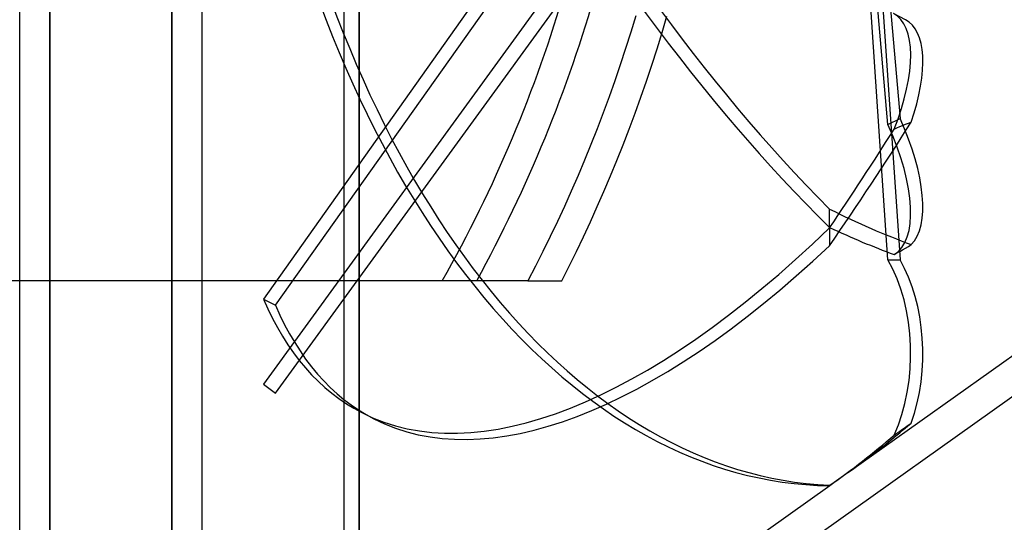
# Model space of a CAD drawing. Header units: millimetres. Extents: x -152 to 152, y -156 to 88.
# Tile 4 of 7: x 52 to 117, y -61 to -28. Entities that reach past the tile are written whole.
import ezdxf

# ---------------------------------------------------------------- set-up
doc = ezdxf.new("R2010")
doc.units = ezdxf.units.MM
doc.layers.add('HIDDEN', color=7, linetype='Continuous')
doc.layers.add('THICK', color=7, linetype='Continuous')

msp = doc.modelspace()

# ---------------------------------------------------------------- linework, layer by layer
at = {"layer": 'HIDDEN'}
for p, q in [((73.1, -81.6), (73.1, 0)), ((53.51, -88), (53.51, 0)), ((61.63, -88), (61.63, 0)), ((74.1, -83.6), (74.1, 0)), ((91.362, -12.877), (67.733, -46.22)), ((68.542, -46.635), (92.611, -12.671)), ((108.322, -13.893), (110.112, -34.194)), ((109.303, -34.61), (107.534, -14.556)), ((109.303, -43.617), (107.534, -17.691)), ((108.322, -17.371), (110.112, -43.617)), ((91.362, -19.366), (67.733, -51.888)), ((68.542, -52.476), (92.611, -19.347)), ((92.514, -27.362), (92.184, -28.452)), ((94.267, -28.48), (94.59, -27.389)), ((110.476, -27.623), (109.667, -27.207)), ((92.184, -28.452), (91.842, -29.538)), ((93.932, -29.566), (94.267, -28.48)), ((91.842, -29.538), (91.487, -30.618)), ((93.585, -30.646), (93.932, -29.566)), ((91.487, -30.618), (91.121, -31.693)), ((93.226, -31.721), (93.585, -30.646)), ((91.121, -31.693), (90.742, -32.762)), ((92.856, -32.789), (93.226, -31.721)), ((90.742, -32.762), (90.351, -33.824)), ((92.474, -33.851), (92.856, -32.789)), ((90.351, -33.824), (89.949, -34.88)), ((92.081, -34.905), (92.474, -33.851)), ((109.303, -34.61), (110.112, -34.194)), ((110.094, -34.741), (110.283, -34.662)), ((110.283, -34.662), (110.472, -34.586)), ((110.472, -34.586), (110.662, -34.514)), ((110.662, -34.514), (110.852, -34.445)), ((89.949, -34.88), (89.535, -35.929)), ((91.677, -35.953), (92.081, -34.905)), ((109.716, -34.912), (109.906, -34.824)), ((109.906, -34.824), (110.094, -34.741)), ((89.535, -35.929), (89.11, -36.97)), ((91.263, -36.993), (91.677, -35.953)), ((89.11, -36.97), (88.674, -38.004)), ((90.837, -38.025), (91.263, -36.993)), ((88.674, -38.004), (88.228, -39.029)), ((90.402, -39.048), (90.837, -38.025)), ((88.228, -39.029), (87.771, -40.047)), ((89.957, -40.064), (90.402, -39.048)), ((87.771, -40.047), (87.303, -41.056)), ((89.502, -41.07), (89.957, -40.064)), ((105.413, -40.43), (105.41, -40.225)), ((105.416, -40.634), (105.413, -40.43)), ((105.417, -40.839), (105.416, -40.634)), ((87.303, -41.056), (86.826, -42.056)), ((89.038, -42.067), (89.502, -41.07)), ((105.416, -41.448), (105.417, -41.245)), ((105.417, -41.042), (105.417, -40.839)), ((105.417, -41.245), (105.417, -41.042)), ((105.416, -41.48), (105.417, -41.68)), ((105.417, -41.68), (105.417, -41.88)), ((105.417, -41.88), (105.417, -42.079)), ((86.826, -42.056), (86.339, -43.047)), ((88.564, -43.054), (89.038, -42.067)), ((105.413, -42.475), (105.41, -42.672)), ((105.416, -42.277), (105.413, -42.475)), ((105.417, -42.079), (105.416, -42.277)), ((110.662, -42.709), (110.852, -42.59)), ((86.339, -43.047), (85.842, -44.028)), ((88.082, -44.032), (88.564, -43.054)), ((109.716, -43.251), (109.906, -43.149)), ((109.906, -43.149), (110.094, -43.044)), ((110.094, -43.044), (110.283, -42.936)), ((110.283, -42.936), (110.472, -42.824)), ((110.472, -42.824), (110.662, -42.709)), ((109.303, -43.617), (110.112, -43.617)), ((85.842, -44.028), (85.337, -45)), ((87.592, -45), (88.082, -44.032)), ((79.641, -45), (-79.641, -45)), ((79.98, -45), (79.641, -45)), ((80.33, -45), (79.98, -45)), ((80.686, -45), (80.33, -45)), ((81.04, -45), (80.686, -45)), ((81.386, -45), (81.04, -45)), ((81.719, -45), (81.386, -45)), ((82.033, -45), (81.719, -45)), ((82.348, -45), (82.033, -45)), ((82.665, -45), (82.348, -45)), ((82.976, -45), (82.665, -45)), ((83.273, -45), (82.976, -45)), ((83.55, -45), (83.273, -45)), ((83.804, -45), (83.55, -45)), ((84.045, -45), (83.804, -45)), ((84.278, -45), (84.045, -45)), ((84.494, -45), (84.278, -45)), ((84.688, -45), (84.494, -45)), ((84.856, -45), (84.688, -45)), ((84.995, -45), (84.856, -45)), ((85.115, -45), (84.995, -45)), ((85.212, -45), (85.115, -45)), ((85.283, -45), (85.212, -45)), ((85.324, -45), (85.283, -45)), ((85.337, -45), (85.324, -45)), ((85.337, -45), (85.718, -45)), ((85.337, -45), (85.337, -45)), ((85.718, -45), (86.097, -45)), ((86.097, -45), (86.474, -45)), ((86.474, -45), (86.848, -45)), ((86.848, -45), (87.221, -45)), ((87.221, -45), (87.592, -45)), ((87.592, -45), (87.592, -45)), ((67.733, -46.22), (68.542, -46.635)), ((106.668, -57.749), (122.5, -46.5)), ((67.733, -51.888), (68.542, -52.476)), ((75.088, -54.191), (74.279, -53.775)), ((109.905, -55.136), (110.091, -55.004)), ((110.091, -55.004), (110.28, -54.872)), ((110.28, -54.872), (110.469, -54.739)), ((110.469, -54.739), (110.66, -54.606)), ((110.66, -54.606), (110.852, -54.472)), ((109.716, -55.27), (109.905, -55.136)), ((73.1, -81.6), (105.432, -58.628)), ((105.413, -58.623), (105.41, -58.617)), ((105.416, -58.627), (105.413, -58.623)), ((105.417, -58.631), (105.416, -58.627)), ((105.416, -58.639), (105.417, -58.637)), ((105.417, -58.635), (105.417, -58.631)), ((105.417, -58.637), (105.417, -58.635))]:
    msp.add_line(p, q, dxfattribs=at)
for radius, start, end in [(91.475, 330.53198, 343.81348), (93.475, 331.22234, 344.16906)]:
    msp.add_arc((0, 0), radius, start, end, dxfattribs=at)
for centre, major_axis, ratio, start_param, end_param in [((106.455, 7.279), (-31.366, 61.054), 0.415627, 1.029281, 2.225131), ((105.645, 6.863), (31.366, -61.054), 0.415627, -2.112312, -0.896279), ((105.645, 10), (0, -68.64), 0.587785, -1.22173, -0.005697), ((106.455, 10), (0, 68.64), 0.587785, 1.919862, 3.115712), ((105.645, -35.034), (-4.021, -7.827), 0.415627, 1.796437, 3.141631), ((106.455, -35.45), (4.021, 7.827), 0.415627, -1.23458, 0.000047), ((77.14, -28.739), (51.338, 70.991), 0.35533, -1.510541, -1.397214), ((105.645, -35.45), (4.021, -7.827), 0.415627, 0.015274, 1.465613), ((106.455, -35.034), (-4.021, 7.827), 0.415627, -3.015742, -1.67598), ((75.454, -29.176), (52.119, 72.071), 0.35533, -1.485392, -1.396444), ((77.14, 28.739), (-51.338, 70.991), 0.35533, 2.544467, 2.657794), ((105.645, 7.279), (-31.366, -61.054), 0.415627, 0.000005, 0.884884), ((75.454, 29.176), (-52.119, 72.071), 0.35533, 2.569616, 2.658564), ((106.455, 6.863), (31.366, 61.054), 0.415627, -3.14159, -2.276892), ((105.645, -49.84), (0, -8.8), 0.587785, 0.905855, 2.356194), ((106.455, -49.84), (0, 8.8), 0.587785, -2.125161, -0.785398), ((105.645, 7.279), (-31.366, -61.054), 0.415627, -0.331149, 0.000005), ((106.455, 6.863), (31.366, 61.054), 0.415627, 2.810444, 3.141595), ((77.14, 0), (0, -67.428), 0.848317, 0.542423, 0.63029), ((75.454, 0), (0, 68.454), 0.848317, -2.59916, -2.510533), ((77.14, 0), (0, -67.428), 0.848317, 0.516963, 0.542423), ((75.454, 0), (0, 68.454), 0.848317, -2.599481, -2.59916)]:
    msp.add_ellipse(centre, major_axis=major_axis, ratio=ratio, start_param=start_param, end_param=end_param, dxfattribs=at)
at = {"layer": 'THICK'}
for p, q in [((53.51, 88), (53.51, -88)), ((61.63, 88), (61.63, -88)), ((51.51, -86), (51.51, 86)), ((63.63, 86), (63.63, -86)), ((74.1, 0), (74.1, -83.6)), ((74.1, -83.6), (123.5, -48.5))]:
    msp.add_line(p, q, dxfattribs=at)

doc.saveas('drawing.dxf')
